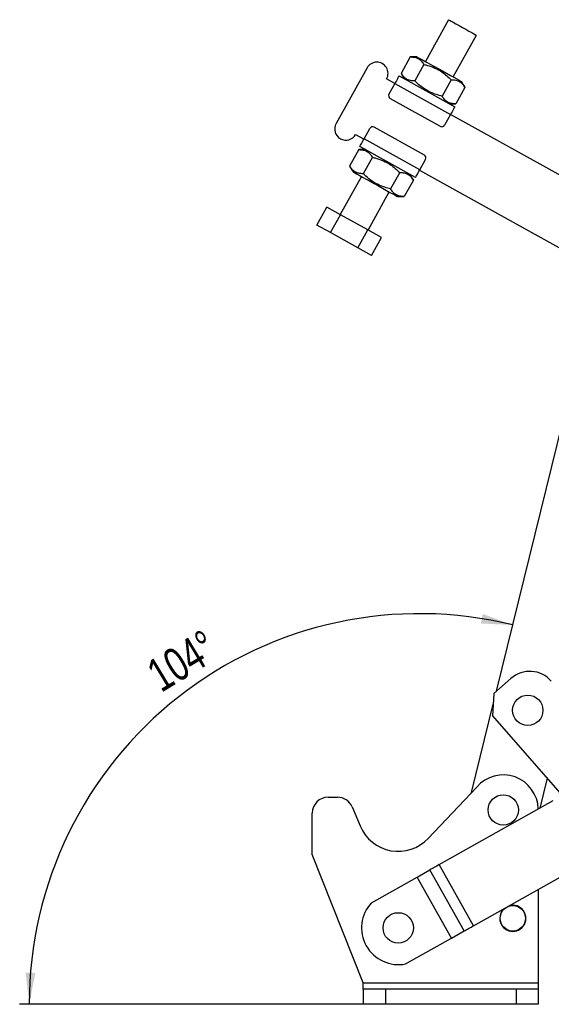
# Model space of a CAD drawing. Extents: x 70 to 753, y 26 to 580.
# Tile 12 of 18: x 70 to 182, y 371 to 577. Entities that reach past the tile are written whole.
import ezdxf

# ---------------------------------------------------------------- set-up
doc = ezdxf.new("R2010")
doc.units = 0
doc.header["$LTSCALE"] = 2
doc.layers.get('0').update_dxf_attribs({"linetype": 'CONTINUOUS'})
doc.styles.add('SLDTEXTSTYLE0', font='TXT', dxfattribs={"width": 0.75})
doc.dimstyles.new('SLDDIMSTYLE3', dxfattribs={"dimtxt": 7, "dimasz": 6.604, "dimexe": 0, "dimexo": 0.0625, "dimgap": 1.75, "dimtad": 1, "dimdec": 4, "dimlfac": 3, "dimzin": 12, "dimtxsty": 'SLDTEXTSTYLE0', "dimsah": 1, "dimcen": 0.09, "dimazin": 3, "dimtfac": 1, "dimtdec": 0, "dimtofl": 0, "dimtmove": 0, "dimatfit": 3, "dimtolj": 1, "dimtzin": 12})

# ---------------------------------------------------------------- blocks, each defined once
blk = doc.blocks.new('_D_12')
at = {"color": 179, "linetype": 'CONTINUOUS'}
blk.add_line((144.89, 370.76), (70.27, 370.76), dxfattribs=at)
blk.add_arc((153.99, 370.76), 81.72, 76.1605, 180, dxfattribs=at)
for points in [[(173.54, 450.1), (167.27, 452.42), (166.87, 450.43)], [(72.27, 370.76), (73.55, 377.32), (71.52, 377.4)]]:
    blk.add_solid(points, dxfattribs=at)
at = {"color": 179, "linetype": 'CONTINUOUS', "insert": (96.26, 441.86, 0.07), "char_height": 7, "attachment_point": 1, "rotation": 31.2512, "style": 'SLDTEXTSTYLE0'}
blk.add_mtext('104°', dxfattribs=at)

msp = doc.modelspace()

# ---------------------------------------------------------------- linework, layer by layer
at = {"color": 7, "linetype": 'CONTINUOUS'}
for p, q in [((160.099253, 576.736474), (155.238171, 567.99748)), ((161.064162, 564.756765), (165.925244, 573.49575)), ((152.093399, 568.947389), (150.179989, 565.507565)), ((153.490374, 568.969701), (152.093399, 568.947389)), ((143.047816, 566.653891), (136.566373, 555.001909)), ((154.952491, 567.357018), (153.039081, 563.917194)), ((148.873807, 563.413167), (147.12601, 564.385378)), ((149.732598, 564.957057), (161.38458, 558.475608)), ((150.179989, 565.507565), (150.897797, 564.308906)), ((148.8414, 563.354904), (147.626129, 561.170155)), ((148.8414, 563.354904), (160.493381, 556.873465)), ((160.670674, 564.176265), (158.757264, 560.736442)), ((163.529766, 562.585884), (161.616356, 559.146061)), ((163.529766, 562.585884), (162.811959, 563.784544)), ((147.884656, 560.263489), (158.37144, 554.430191)), ((160.219382, 559.123759), (161.616356, 559.146061)), ((160.493381, 556.873465), (159.278111, 554.688716)), ((236.846265, 514.47827), (160.525789, 556.931718)), ((155.033497, 548.429414), (144.546713, 554.262722)), ((140.644567, 552.733396), (142.392364, 551.761184)), ((142.424772, 551.819448), (143.640042, 554.004186)), ((153.185554, 543.735856), (141.533573, 550.217295)), ((154.076753, 545.337999), (142.424772, 551.819448)), ((141.301796, 549.546842), (139.388387, 546.107018)), ((142.69877, 549.569154), (141.301796, 549.546842)), ((144.160888, 547.956471), (142.247478, 544.516647)), ((139.388387, 546.107018), (140.106193, 544.908359)), ((154.076753, 545.337999), (155.292023, 547.522748)), ((141.853991, 543.936147), (137.414201, 535.954539)), ((149.879071, 544.775709), (147.965662, 541.335895)), ((152.738163, 543.185337), (152.020356, 544.383997)), ((154.044346, 545.279745), (196.712113, 521.545692)), ((152.738163, 543.185337), (150.824754, 539.745514)), ((143.240193, 532.713815), (147.679981, 540.695423)), ((149.427778, 539.723202), (150.824754, 539.745514)), ((132.534953, 533.786291), (134.609013, 537.514929)), ((137.468106, 535.924548), (134.609013, 537.514929)), ((135.394044, 532.19592), (137.468106, 535.924548)), ((143.186289, 532.743796), (137.468106, 535.924548)), ((135.394044, 532.19592), (132.534953, 533.786291)), ((141.112228, 529.015168), (135.394044, 532.19592)), ((141.112228, 529.015168), (143.186289, 532.743796)), ((146.045381, 531.153425), (143.186289, 532.743796)), ((143.97132, 527.424787), (146.045381, 531.153425)), ((143.97132, 527.424787), (141.112228, 529.015168)), ((170.126575, 436.251351), (191.810893, 524.272009)), ((173.159599, 438.914854), (169.60299, 435.791556)), ((169.60299, 435.791556), (169.297842, 431.087399)), ((164.899721, 415.034589), (169.456335, 433.530725)), ((169.297842, 431.087399), (183.918761, 414.438043)), ((155.858901, 405.471859), (166.00704, 416.205831)), ((180.747562, 418.0492), (179.206556, 411.793971)), ((134.894529, 414.084061), (136.824592, 414.084061)), ((139.896564, 412.0446), (141.574072, 408.061784)), ((158.165511, 399.987601), (182.035664, 413.381416)), ((131.561197, 402.084062), (131.561197, 410.750728)), ((142.225213, 375.257394), (131.561197, 402.084062)), ((165.342513, 387.19691), (158.165511, 399.987601)), ((165.342513, 387.19691), (189.212667, 400.590726)), ((153.532533, 397.387984), (156.208636, 398.889575)), ((163.385637, 386.098886), (156.208636, 398.889575)), ((143.937812, 392.004278), (153.528422, 397.385677)), ((153.532533, 397.387984), (153.528422, 397.385677)), ((160.705424, 384.594986), (153.528422, 397.385677)), ((160.709535, 384.597293), (153.532533, 397.387984)), ((178.894529, 394.801102), (178.894529, 375.257394)), ((160.709535, 384.597293), (163.385637, 386.098886)), ((151.114815, 379.213588), (160.705424, 384.594986)), ((160.709535, 384.597293), (160.705424, 384.594986)), ((142.227863, 375.254347), (142.225213, 375.257394)), ((142.225213, 375.257394), (178.894529, 375.257394)), ((142.227863, 373.924061), (142.227863, 375.254347)), ((178.894529, 375.257394), (178.894529, 373.924061)), ((142.227863, 373.924061), (142.227863, 370.757395)), ((146.894529, 373.924061), (142.227863, 373.924061)), ((146.894529, 373.924061), (146.894529, 370.757395)), ((174.227863, 373.924061), (146.894529, 373.924061)), ((174.227863, 373.924061), (174.227863, 370.757395)), ((178.894529, 373.924061), (174.227863, 373.924061)), ((178.894529, 373.924061), (178.894529, 370.757395)), ((146.894529, 370.757395), (142.227863, 370.757395)), ((174.227863, 370.757395), (146.894529, 370.757395)), ((178.894529, 370.757395), (174.227863, 370.757395))]:
    msp.add_line(p, q, dxfattribs=at)
at = {"color": 7, "linetype": 'CONTINUOUS', "flags": 128}
for points in [[(160.099253, 576.736474), (160.120492, 576.724653), (160.288551, 576.631173), (160.6149, 576.449637), (161.080575, 576.190605), (161.658512, 575.869127), (162.315123, 575.50389), (163.012249, 575.116112)], [(163.012249, 575.116112), (163.709374, 574.728334), (164.365985, 574.363087), (164.943922, 574.041609), (165.409597, 573.782577), (165.735947, 573.601041), (165.904005, 573.507561), (165.925244, 573.49575)], [(153.490374, 568.969701), (153.5746, 568.922852), (153.824236, 568.783993), (154.230258, 568.558141), (154.777992, 568.253462), (155.447641, 567.880962), (156.215003, 567.454124), (157.052343, 566.988343), (157.929397, 566.500479), (158.814466, 566.008165), (159.675562, 565.529172), (160.481563, 565.080836), (161.203336, 564.679349), (161.814797, 564.339225), (162.293844, 564.072752), (162.623164, 563.889567), (162.790854, 563.796286), (162.811959, 563.784544)], [(149.732598, 564.957057), (149.715474, 564.926271), (149.66476, 564.835095), (149.582404, 564.687038), (149.471572, 564.487799), (149.336524, 564.24501), (149.182447, 563.968017), (149.015265, 563.66747), (148.8414, 563.354904)], [(161.38458, 558.475608), (161.367456, 558.444822), (161.316741, 558.353657), (161.234386, 558.205599), (161.123554, 558.00635), (160.988505, 557.763571), (160.834428, 557.486578), (160.667245, 557.186021), (160.493381, 556.873465)], [(141.533573, 550.217295), (141.550697, 550.248081), (141.601412, 550.339256), (141.683767, 550.487304), (141.794599, 550.686552), (141.929648, 550.929342), (142.083724, 551.206325), (142.250907, 551.506881), (142.424772, 551.819448)], [(140.106193, 544.908359), (140.190421, 544.861509), (140.440056, 544.722651), (140.846078, 544.496799), (141.393812, 544.19212), (142.063461, 543.81962), (142.830823, 543.392782), (143.668163, 542.927001), (144.545217, 542.439137), (145.430286, 541.946822), (146.291382, 541.46783), (147.097382, 541.019493), (147.819156, 540.618006), (148.430616, 540.277883), (148.909664, 540.01141), (149.238984, 539.828225), (149.406675, 539.734944), (149.427778, 539.723202)], [(153.185554, 543.735856), (153.202678, 543.766642), (153.253393, 543.857807), (153.335748, 544.005865), (153.44658, 544.205113), (153.581629, 544.447893), (153.735706, 544.724886), (153.902888, 545.025432), (154.076753, 545.337999)], [(158.165511, 399.987601), (157.894255, 399.835396), (157.625611, 399.684657), (157.362166, 399.536835), (157.106458, 399.393354), (156.860949, 399.255596), (156.628004, 399.124888), (156.409866, 399.002488), (156.208636, 398.889575)], [(163.385637, 386.098886), (163.586868, 386.211799), (163.805006, 386.334197), (164.037951, 386.464905), (164.28346, 386.602664), (164.539168, 386.746145), (164.802612, 386.893967), (165.071257, 387.044705), (165.342513, 387.19691)]]:
    msp.add_lwpolyline(points, dxfattribs=at)
at = {"color": 7, "linetype": 'CONTINUOUS'}
for centre, radius in [((176.696089, 432.260874), 3.175), ((171.561196, 411.417394), 3.175), ((173.561196, 388.750728), 2.666667), ((149.561196, 386.750728), 3.175)]:
    msp.add_circle(centre, radius, dxfattribs=at)
for centre, radius, start, end in [((145.086913, 565.519634), 2.333333, 330.91489353, 150.91489353), ((148.208728, 560.846086), 0.666667, 150.91489353, 240.91489353), ((138.60547, 553.867653), 2.333333, 150.91489353, 330.91489353), ((144.222641, 553.680118), 0.666667, 60.91489353, 150.91489353), ((158.695512, 555.012788), 0.666667, 240.91489353, 330.91489353), ((154.709424, 547.846819), 0.666667, 330.91489353, 60.91489353), ((177.118707, 434.406478), 6, 41.2885457, 131.2885457), ((171.561196, 411.417394), 7.333333, 1.56253228, 139.23419648), ((134.894529, 410.750728), 3.333333, 90, 180), ((136.824593, 410.750728), 3.333333, 22.84015873, 90), ((149.561196, 411.425851), 8.666667, 202.84015873, 316.60697149), ((149.597533, 386.771117), 7.708333, 137.24253263, 281.35202617), ((173.561196, 388.750728), 2.733333, 180, 106.61689591), ((173.561196, 388.750728), 2.733333, 131.9776629, 180)]:
    msp.add_arc(centre, radius, start, end, dxfattribs=at)
for points, knots in [([(152.093399, 568.947389), (152.41261, 568.937108), (153.057954, 568.916325), (153.853813, 568.597336), (154.48722, 568.063414), (154.796456, 567.593917), (154.952491, 567.357018)], [0, 0, 0, 0, 0.2646049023, 0.5349478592, 0.765343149, 1, 1, 1, 1]), ([(154.952491, 567.357018), (155.191703, 567.298582), (155.971641, 567.108057), (157.270291, 566.650216), (159.01349, 565.710658), (160.052143, 564.748966), (160.670674, 564.176265)], [0, 0, 0, 0, 0.1113114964, 0.3629254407, 0.6206141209, 1, 1, 1, 1]), ([(153.039081, 563.917194), (152.71987, 563.927474), (152.074526, 563.948258), (151.278667, 564.267247), (150.64526, 564.801168), (150.336024, 565.270665), (150.179989, 565.507565)], [0, 0, 0, 0, 0.2646050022, 0.5349478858, 0.7653431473, 1, 1, 1, 1]), ([(158.757264, 560.736442), (157.944465, 560.959897), (156.593365, 561.331341), (154.873943, 562.312372), (153.798247, 563.172648), (153.214886, 563.744775), (153.039081, 563.917194)], [0, 0, 0, 0, 0.3793839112, 0.6306425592, 0.8886886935, 1, 1, 1, 1]), ([(160.670674, 564.176265), (160.989885, 564.16598), (161.635228, 564.145185), (162.43109, 563.826219), (163.064495, 563.292278), (163.373731, 562.822783), (163.529766, 562.585884)], [0, 0, 0, 0, 0.2646049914, 0.5349475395, 0.7653432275, 1, 1, 1, 1]), ([(161.616356, 559.146061), (161.297145, 559.156347), (160.651802, 559.177142), (159.85594, 559.496107), (159.222536, 560.030048), (158.913299, 560.499543), (158.757264, 560.736442)], [0, 0, 0, 0, 0.2646049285, 0.5349475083, 0.7653432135, 1, 1, 1, 1]), ([(141.301796, 549.546842), (141.621007, 549.536561), (142.266351, 549.515778), (143.062211, 549.196789), (143.695617, 548.662867), (144.004853, 548.19337), (144.160888, 547.956471)], [0, 0, 0, 0, 0.2646049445, 0.5349478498, 0.7653430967, 1, 1, 1, 1]), ([(144.160888, 547.956471), (144.400101, 547.898036), (145.18004, 547.707512), (146.478682, 547.249654), (148.221894, 546.310116), (149.260542, 545.348415), (149.879071, 544.775709)], [0, 0, 0, 0, 0.11131138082, 0.36292562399, 0.62061338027, 1, 1, 1, 1]), ([(142.247478, 544.516647), (141.928267, 544.526927), (141.282924, 544.547711), (140.487063, 544.8667), (139.853657, 545.400622), (139.544422, 545.870118), (139.388387, 546.107018)], [0, 0, 0, 0, 0.2646049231, 0.5349479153, 0.7653431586, 1, 1, 1, 1]), ([(147.965662, 541.335895), (147.152862, 541.55935), (145.801762, 541.930795), (144.082339, 542.911825), (143.006644, 543.772101), (142.423282, 544.344228), (142.247478, 544.516647)], [0, 0, 0, 0, 0.3793839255, 0.6306425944, 0.8886886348, 1, 1, 1, 1]), ([(149.879071, 544.775709), (150.198282, 544.765428), (150.843626, 544.744644), (151.639486, 544.425656), (152.272893, 543.891734), (152.582129, 543.422237), (152.738163, 543.185337)], [0, 0, 0, 0, 0.2646049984, 0.5349479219, 0.7653431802, 1, 1, 1, 1]), ([(150.824754, 539.745514), (150.505543, 539.755794), (149.860198, 539.776578), (149.06434, 540.095567), (148.430931, 540.629487), (148.121696, 541.098991), (147.965662, 541.335895)], [0, 0, 0, 0, 0.2646047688, 0.5349474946, 0.7653426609, 1, 1, 1, 1])]:
    msp.add_open_spline(points, degree=3, knots=knots, dxfattribs=at)

# ---------------------------------------------------------------- dimensions: what is measured, and where the dimension line sits
at = {"color": 179, "linetype": 'CONTINUOUS'}
dim = msp.add_angular_dim_2l(base=(103.590463, 435.08229), line1=((146.894529, 370.757394), (174.227863, 370.757394)), line2=((163.962346, 411.229611), (194.580343, 535.513714)), dimstyle='SLDDIMSTYLE3', dxfattribs=at)
dim.commit()
dim.dimension.update_dxf_attribs({"geometry": '_D_12', "text_midpoint": (111.596705, 440.618995), "dimtype": 162})

doc.saveas('drawing.dxf')
